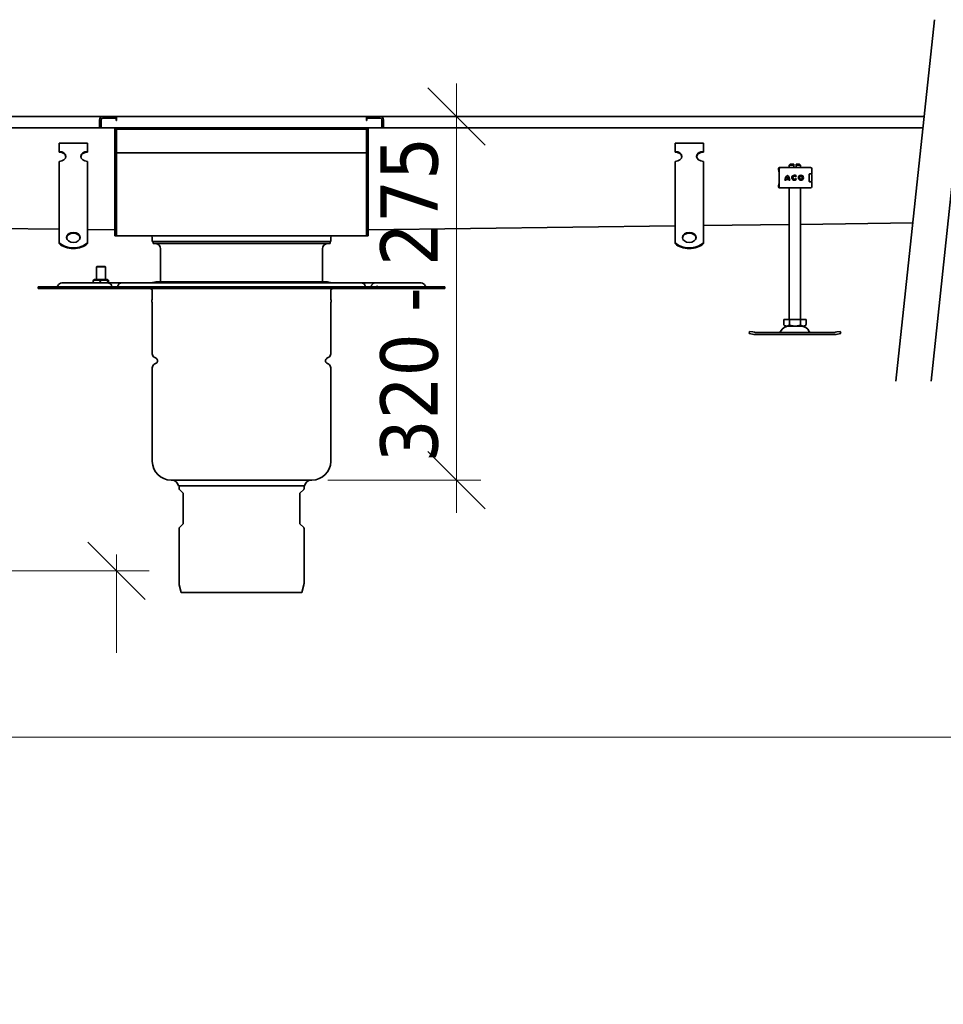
# Model space of a CAD drawing. Header units: millimetres. Extents: x -300186 to 535164, y -28581 to 763383.
# Tile 198 of 256: x 7030 to 7843, y 139014 to 139880. Entities that reach past the tile are written whole.
import ezdxf

# ---------------------------------------------------------------- set-up
doc = ezdxf.new("R2010")
doc.units = ezdxf.units.MM
doc.header["$LTSCALE"] = 10
doc.header["$PDSIZE"] = -4
doc.layers.add('Dimension (ISO)', color=5, linetype='Continuous', lineweight=9, true_color=0x0000ff)
doc.layers.add('Visible (ISO)', color=7, linetype='Continuous', lineweight=35)
doc.styles.add('Note Text (ISO)', font='tahoma.ttf')
doc.dimstyles.new('Default (ISO)', dxfattribs={"dimscale": 14.410965, "dimtxt": 3.5, "dimasz": 3.5, "dimexe": 1.5, "dimexo": 0, "dimgap": 1, "dimtad": 1, "dimrnd": 1e-08, "dimtxsty": 'Note Text (ISO)', "dimcen": 0.09, "dimdle": 10, "dimclrd": 256, "dimclre": 256, "dimclrt": 256, "dimazin": 2, "dimtfac": 1.001486, "dimtmove": 0, "dimatfit": 3, "dimfxl": 1, "dimtolj": 1, "dimlwd": -1, "dimlwe": -1, "dimarcsym": 0})

# ---------------------------------------------------------------- blocks, each defined once
blk = doc.blocks.new('_OBLIQUE')
at = {"color": 0, "linetype": 'ByBlock'}
blk.add_line((-0.5, -0.5), (0.5, 0.5), dxfattribs=at)
blk = doc.blocks.new('*D1146')
at = {"layer": 'Defpoints', "color": 0, "lineweight": -3, "transparency": 16777216}
for p in [(7301.57, 139794.78), (7301.57, 139474.78), (7414.62, 139474.78)]:
    blk.add_point(p, dxfattribs=at)
at = {"layer": 'Dimension (ISO)', "color": 0, "transparency": 16777216}
for p, q in [((7414.62, 139823.6), (7414.62, 139445.96)), ((7301.57, 139794.78), (7436.24, 139794.78)), ((7301.57, 139474.78), (7436.24, 139474.78))]:
    blk.add_line(p, q, dxfattribs=at)
at = {"layer": 'Dimension (ISO)', "color": 0, "transparency": 16777216, "xscale": 50.43837590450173, "yscale": 50.43837590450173, "zscale": 50.43837590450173}
for p, rotation in [((7414.62, 139794.78), 90), ((7414.62, 139474.78), 270)]:
    blk.add_blockref('_OBLIQUE', p, dxfattribs=dict(at, rotation=rotation))
at = {"layer": 'Dimension (ISO)', "color": 0, "transparency": 16777216, "insert": (7347.67, 139490.34), "char_height": 50.4384, "attachment_point": 1, "rotation": 90, "style": 'Note Text (ISO)'}
blk.add_mtext('\\A1;320 - 275', dxfattribs=at)
blk = doc.blocks.new('*D1147')
at = {"layer": 'Defpoints', "color": 0, "lineweight": -3, "transparency": 16777216}
for p in [(4739.07, 139724.78), (8459.13, 139248.71), (8459.13, 139247.6)]:
    blk.add_point(p, dxfattribs=at)
at = {"layer": 'Dimension (ISO)', "color": 0, "transparency": 16777216}
for p, q in [((8459.13, 139247.6), (8459.13, 139320.77)), ((4739.07, 139263.12), (4739.07, 139176.66)), ((4710.25, 139248.71), (8487.95, 139248.71)), ((4739.07, 139248.71), (4710.25, 139248.71)), ((4767.89, 139248.71), (4796.72, 139248.71)), ((8430.31, 139248.71), (8401.49, 139248.71)), ((8459.13, 139248.71), (8487.95, 139248.71))]:
    blk.add_line(p, q, dxfattribs=at)
at = {"layer": 'Dimension (ISO)', "color": 0, "transparency": 16777216, "xscale": 50.43837590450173, "yscale": 50.43837590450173, "zscale": 50.43837590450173}
for p, rotation in [((4739.07, 139248.71), 270), ((8459.13, 139248.71), 90)]:
    blk.add_blockref('_OBLIQUE', p, dxfattribs=dict(at, rotation=rotation))
at = {"layer": 'Dimension (ISO)', "color": 0, "transparency": 16777216, "insert": (6304.55, 139332.43), "char_height": 50.4384, "attachment_point": 1, "style": 'Note Text (ISO)'}
blk.add_mtext('\\A1;délka celkem 3,5 m', dxfattribs=at)
blk = doc.blocks.new('*D1148')
at = {"layer": 'Defpoints', "color": 0, "lineweight": -3, "transparency": 16777216}
for p in [(4740.57, 139871.02), (7115.57, 139727.03), (7115.57, 139394.95)]:
    blk.add_point(p, dxfattribs=at)
at = {"layer": 'Dimension (ISO)', "color": 0, "transparency": 16777216}
for p, q in [((4740.57, 139409.36), (4740.57, 139322.9)), ((7115.57, 139409.36), (7115.57, 139322.9)), ((4711.75, 139394.95), (7144.39, 139394.95)), ((4740.57, 139394.95), (4711.75, 139394.95)), ((4769.39, 139394.95), (4798.22, 139394.95)), ((7086.75, 139394.95), (7057.93, 139394.95)), ((7115.57, 139394.95), (7144.39, 139394.95))]:
    blk.add_line(p, q, dxfattribs=at)
at = {"layer": 'Dimension (ISO)', "color": 0, "transparency": 16777216, "xscale": 50.43837590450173, "yscale": 50.43837590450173, "zscale": 50.43837590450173}
for p, rotation in [((4740.57, 139394.95), 270), ((7115.57, 139394.95), 90)]:
    blk.add_blockref('_OBLIQUE', p, dxfattribs=dict(at, rotation=rotation))
at = {"layer": 'Dimension (ISO)', "color": 0, "transparency": 16777216, "insert": (5847.06, 139473.35), "char_height": 50.438, "attachment_point": 1, "style": 'Note Text (ISO)'}
blk.add_mtext('\\A1;1,650', dxfattribs=at)

msp = doc.modelspace()

# ---------------------------------------------------------------- linework, layer by layer
at = {"layer": 'Visible (ISO)'}
for p, q in [((4740.571, 139794.779), (7103.571, 139794.779)), ((7100.571, 139791.779), (7100.571, 139784.779)), ((7102.071, 139784.779), (7102.071, 139791.779)), ((7102.071, 139784.779), (7102.071, 139791.779)), ((7115.571, 139794.779), (7103.571, 139794.779)), ((7115.571, 139793.279), (7103.571, 139793.279)), ((7103.571, 139793.279), (7115.171, 139793.279)), ((7115.171, 139791.029), (7115.171, 139793.279)), ((7115.571, 139791.029), (7115.171, 139791.029)), ((7115.571, 139793.279), (7115.571, 139794.779)), ((7115.571, 139794.779), (7335.571, 139794.779)), ((7115.571, 139793.279), (7115.571, 139791.779)), ((7115.571, 139791.029), (7115.571, 139791.779)), ((7347.571, 139794.779), (7335.571, 139794.779)), ((7335.571, 139793.279), (7335.571, 139794.779)), ((7335.571, 139793.279), (7347.571, 139793.279)), ((7335.571, 139793.279), (7335.571, 139791.779)), ((7335.571, 139791.029), (7335.571, 139791.779)), ((7335.971, 139791.029), (7335.571, 139791.029)), ((7335.971, 139793.279), (7347.571, 139793.279)), ((7335.971, 139793.279), (7335.971, 139791.029)), ((7347.571, 139794.779), (7826.225, 139794.779)), ((7349.071, 139784.779), (7349.071, 139791.779)), ((7349.071, 139791.779), (7349.071, 139784.779)), ((7350.571, 139784.779), (7350.571, 139791.779)), ((7100.571, 139784.779), (4727.071, 139784.779)), ((7102.071, 139784.779), (7100.571, 139784.779)), ((7349.071, 139784.779), (7102.071, 139784.779)), ((7114.071, 139784.779), (7114.071, 139765.779)), ((7115.571, 139784.779), (7115.571, 139783.41)), ((7115.571, 139783.41), (7115.571, 139765.779)), ((7115.571, 139765.779), (7115.571, 139783.41)), ((7115.571, 139783.41), (7335.571, 139783.41)), ((7335.571, 139784.779), (7335.571, 139783.41)), ((7335.571, 139783.41), (7335.571, 139765.779)), ((7335.571, 139765.779), (7335.571, 139783.41)), ((7337.071, 139765.779), (7337.071, 139784.779)), ((7349.071, 139784.779), (7350.571, 139784.779)), ((7825.163, 139784.779), (7350.571, 139784.779)), ((7065.071, 139771.299), (7090.071, 139771.299)), ((7065.071, 139763.986), (7065.071, 139771.299)), ((7065.071, 139763.304), (7065.071, 139763.986)), ((7090.071, 139763.986), (7090.071, 139771.299)), ((7090.071, 139763.986), (7090.071, 139763.304)), ((7114.071, 139762.779), (7114.071, 139765.779)), ((7115.571, 139762.779), (7115.571, 139765.779)), ((7115.571, 139765.779), (7115.571, 139762.779)), ((7335.571, 139762.779), (7335.571, 139765.779)), ((7335.571, 139762.779), (7335.571, 139765.779)), ((7337.071, 139765.779), (7337.071, 139762.779)), ((7607.071, 139771.299), (7632.071, 139771.299)), ((7607.071, 139763.986), (7607.071, 139771.299)), ((7607.071, 139763.304), (7607.071, 139763.986)), ((7632.071, 139763.986), (7632.071, 139771.299)), ((7632.071, 139763.986), (7632.071, 139763.304)), ((7065.071, 139740.596), (7065.071, 139755.209)), ((7090.071, 139740.596), (7090.071, 139755.209)), ((7114.071, 139762.779), (7114.071, 139761.279)), ((7115.571, 139762.779), (7114.071, 139762.779)), ((7114.071, 139761.279), (7114.071, 139692.779)), ((7115.571, 139762.779), (7115.571, 139761.279)), ((7115.571, 139761.279), (7115.571, 139762.779)), ((7115.571, 139762.779), (7335.571, 139762.779)), ((7115.571, 139761.279), (7115.571, 139692.779)), ((7115.571, 139692.779), (7115.571, 139761.279)), ((7335.571, 139762.779), (7335.571, 139761.279)), ((7335.571, 139762.779), (7337.071, 139762.779)), ((7335.571, 139762.779), (7335.571, 139761.279)), ((7335.571, 139761.279), (7335.571, 139692.779)), ((7335.571, 139692.779), (7335.571, 139761.279)), ((7337.071, 139761.279), (7337.071, 139762.779)), ((7337.071, 139692.779), (7337.071, 139761.279)), ((7607.071, 139740.596), (7607.071, 139755.209)), ((7632.071, 139740.596), (7632.071, 139755.209)), ((7698.114, 139748.185), (7698.114, 139748.779)), ((7698.768, 139732.779), (7698.768, 139748.779)), ((7699.114, 139749.779), (7699.222, 139749.779)), ((7699.768, 139749.779), (7699.222, 139749.779)), ((7699.768, 139749.779), (7699.812, 139749.779)), ((7699.812, 139749.779), (7701.934, 139749.779)), ((7701.934, 139749.779), (7702.783, 139749.779)), ((7721.008, 139749.779), (7702.783, 139749.779)), ((7708.491, 139752.779), (7707.571, 139751.859)), ((7711.571, 139751.859), (7707.571, 139751.859)), ((7707.571, 139749.779), (7707.571, 139751.859)), ((7708.491, 139752.779), (7711.571, 139752.779)), ((7711.571, 139749.779), (7711.571, 139751.859)), ((7713.571, 139752.779), (7716.651, 139752.779)), ((7713.571, 139751.859), (7713.571, 139749.779)), ((7717.571, 139751.859), (7713.571, 139751.859)), ((7716.651, 139752.779), (7717.571, 139751.859)), ((7717.571, 139749.779), (7717.571, 139751.859)), ((7721.008, 139749.779), (7721.651, 139749.779)), ((7721.651, 139749.779), (7725.609, 139749.779)), ((7725.609, 139749.779), (7726.338, 139749.779)), ((7727.338, 139744.379), (7727.338, 139748.779)), ((7065.071, 139739.167), (7065.071, 139740.596)), ((7065.071, 139739.045), (7065.071, 139739.167)), ((7065.071, 139739.045), (7065.071, 139732.322)), ((7090.071, 139739.167), (7090.071, 139740.596)), ((7090.071, 139739.045), (7090.071, 139739.167)), ((7090.071, 139739.045), (7090.071, 139732.322)), ((7607.071, 139739.167), (7607.071, 139740.596)), ((7607.071, 139739.045), (7607.071, 139739.167)), ((7607.071, 139739.045), (7607.071, 139732.322)), ((7632.071, 139739.167), (7632.071, 139740.596)), ((7632.071, 139739.045), (7632.071, 139739.167)), ((7632.071, 139739.045), (7632.071, 139732.322)), ((7698.571, 139743.779), (7698.571, 139741.831)), ((7698.571, 139741.831), (7698.571, 139739.728)), ((7698.571, 139739.728), (7698.571, 139737.779)), ((7704.713, 139738.526), (7703.807, 139738.526)), ((7707.094, 139739.344), (7704.774, 139739.344)), ((7705.012, 139740.249), (7706.857, 139740.249)), ((7708.061, 139738.526), (7707.156, 139738.526)), ((7713.878, 139742.155), (7713.153, 139741.612)), ((7713.189, 139739.994), (7713.934, 139739.479)), ((7724.988, 139743.379), (7724.988, 139738.179)), ((7725.34, 139744.279), (7725.735, 139744.279)), ((7726.557, 139744.379), (7725.587, 139744.379)), ((7725.735, 139744.279), (7726.338, 139744.279)), ((7727.338, 139744.379), (7726.557, 139744.379)), ((7727.338, 139738.279), (7727.338, 139743.279)), ((7065.071, 139728.824), (7065.071, 139732.322)), ((7090.071, 139728.824), (7090.071, 139732.322)), ((7607.071, 139728.824), (7607.071, 139732.322)), ((7632.071, 139728.824), (7632.071, 139732.322)), ((7698.114, 139732.779), (7698.114, 139733.373)), ((7699.222, 139731.779), (7699.114, 139731.779)), ((7699.222, 139731.779), (7699.768, 139731.779)), ((7699.812, 139731.779), (7699.768, 139731.779)), ((7701.934, 139731.779), (7699.812, 139731.779)), ((7702.783, 139731.779), (7701.934, 139731.779)), ((7702.783, 139731.779), (7721.008, 139731.779)), ((7707.571, 139616.079), (7707.571, 139731.779)), ((7717.571, 139616.079), (7717.571, 139731.779)), ((7721.651, 139731.779), (7721.008, 139731.779)), ((7725.609, 139731.779), (7721.651, 139731.779)), ((7725.735, 139737.279), (7725.34, 139737.279)), ((7726.557, 139737.179), (7725.587, 139737.179)), ((7726.338, 139731.779), (7725.609, 139731.779)), ((7726.338, 139737.279), (7725.735, 139737.279)), ((7727.338, 139737.179), (7726.557, 139737.179)), ((7727.338, 139732.779), (7727.338, 139737.179)), ((7065.071, 139724.17), (7065.071, 139728.824)), ((7065.071, 139724.048), (7065.071, 139724.17)), ((7065.071, 139724.048), (7065.071, 139717.325)), ((7090.071, 139724.17), (7090.071, 139728.824)), ((7090.071, 139724.048), (7090.071, 139724.17)), ((7090.071, 139724.048), (7090.071, 139717.325)), ((7607.071, 139724.17), (7607.071, 139728.824)), ((7607.071, 139724.048), (7607.071, 139724.17)), ((7607.071, 139724.048), (7607.071, 139717.325)), ((7632.071, 139724.17), (7632.071, 139728.824)), ((7632.071, 139724.048), (7632.071, 139724.17)), ((7632.071, 139724.048), (7632.071, 139717.325)), ((7065.071, 139713.827), (7065.071, 139717.325)), ((7065.071, 139709.173), (7065.071, 139713.827)), ((7090.071, 139713.827), (7090.071, 139717.325)), ((7090.071, 139709.173), (7090.071, 139713.827)), ((7607.071, 139713.827), (7607.071, 139717.325)), ((7607.071, 139709.173), (7607.071, 139713.827)), ((7632.071, 139713.827), (7632.071, 139717.325)), ((7632.071, 139709.173), (7632.071, 139713.827)), ((7065.071, 139709.051), (7065.071, 139709.173)), ((7065.071, 139709.051), (7065.071, 139702.328)), ((7090.071, 139709.051), (7090.071, 139709.173)), ((7090.071, 139709.051), (7090.071, 139702.328)), ((7337.071, 139706.614), (7337.08, 139703.822)), ((7337.08, 139695.156), (7337.08, 139703.822)), ((7607.071, 139709.051), (7607.071, 139709.173)), ((7607.071, 139709.051), (7607.071, 139702.328)), ((7632.071, 139709.051), (7632.071, 139709.173)), ((7632.071, 139709.051), (7632.071, 139702.328)), ((7065.071, 139695.573), (6838.071, 139698.441)), ((7065.071, 139698.83), (7065.071, 139702.328)), ((7065.071, 139695.604), (7065.071, 139698.83)), ((7065.071, 139683.546), (7065.071, 139695.604)), ((7090.071, 139698.83), (7090.071, 139702.328)), ((7090.071, 139695.604), (7090.071, 139698.83)), ((7090.071, 139683.546), (7090.071, 139695.604)), ((7114.071, 139694.954), (7090.071, 139695.257)), ((7337.081, 139694.947), (7337.071, 139695.697)), ((7337.08, 139695.156), (7337.081, 139694.947)), ((7607.071, 139698.359), (7337.081, 139694.947)), ((7607.071, 139698.83), (7607.071, 139702.328)), ((7607.071, 139695.604), (7607.071, 139698.83)), ((7607.071, 139683.546), (7607.071, 139695.604)), ((7632.071, 139698.83), (7632.071, 139702.328)), ((7707.571, 139699.629), (7632.071, 139698.675)), ((7632.071, 139695.604), (7632.071, 139698.83)), ((7632.071, 139683.546), (7632.071, 139695.604)), ((7816.264, 139701.003), (7717.571, 139699.756)), ((7114.071, 139689.779), (7114.071, 139692.779)), ((7114.071, 139689.779), (7115.571, 139689.779)), ((7115.571, 139692.779), (7115.571, 139689.779)), ((7115.571, 139692.779), (7115.571, 139689.779)), ((7115.571, 139689.779), (7335.571, 139689.779)), ((7147.071, 139684.779), (7147.071, 139688.279)), ((7304.071, 139684.779), (7304.071, 139688.279)), ((7335.571, 139689.779), (7335.571, 139692.779)), ((7335.571, 139689.779), (7335.571, 139692.779)), ((7335.571, 139689.779), (7337.071, 139689.779)), ((7337.071, 139692.779), (7337.071, 139689.779)), ((7065.071, 139682.864), (7065.071, 139683.546)), ((7090.071, 139683.546), (7090.071, 139682.864)), ((7147.071, 139684.779), (7304.071, 139684.779)), ((7303.421, 139684.557), (7147.721, 139684.557)), ((7147.721, 139683.057), (7147.721, 139684.557)), ((7303.421, 139683.057), (7147.721, 139683.057)), ((7150.164, 139682.857), (7147.878, 139683.057)), ((7154.271, 139649.079), (7154.271, 139678.374)), ((7296.871, 139649.079), (7296.871, 139678.374)), ((7300.979, 139682.857), (7303.265, 139683.057)), ((7303.421, 139683.057), (7303.421, 139684.557)), ((7607.071, 139682.864), (7607.071, 139683.546)), ((7632.071, 139683.546), (7632.071, 139682.864)), ((7098.321, 139662.779), (7097.821, 139662.279)), ((7097.821, 139662.279), (7105.821, 139662.279)), ((7097.821, 139662.279), (7097.821, 139651.279)), ((7105.321, 139662.779), (7098.321, 139662.779)), ((7105.321, 139662.779), (7105.821, 139662.279)), ((7105.821, 139662.279), (7105.821, 139651.279)), ((7096.171, 139651.279), (7095.301, 139650.777)), ((7107.471, 139651.279), (7096.171, 139651.279)), ((7107.471, 139651.279), (7108.342, 139650.777)), ((7057.301, 139644.779), (7046.571, 139644.779)), ((7046.571, 139643.279), (7046.571, 139644.779)), ((7046.571, 139643.279), (7057.301, 139643.279)), ((7059.842, 139644.779), (7057.301, 139644.779)), ((7057.301, 139644.779), (7057.301, 139643.279)), ((7057.301, 139643.279), (7059.842, 139643.279)), ((7059.842, 139643.279), (7059.842, 139644.779)), ((7063.423, 139644.779), (7059.842, 139644.779)), ((7059.842, 139643.279), (7063.423, 139643.279)), ((7063.423, 139644.779), (7149.75, 139644.779)), ((7063.423, 139644.779), (7063.423, 139643.279)), ((7063.423, 139643.279), (7149.75, 139643.279)), ((7108.334, 139648.217), (7067.571, 139648.217)), ((7095.047, 139650.208), (7095.047, 139648.217)), ((7101.233, 139650.208), (7101.233, 139648.217)), ((7108.007, 139648.217), (7108.007, 139650.208)), ((7119.65, 139648.217), (7108.334, 139648.217)), ((7108.596, 139650.208), (7108.596, 139648.217)), ((7331.493, 139648.217), (7119.65, 139648.217)), ((7152.332, 139644.779), (7149.75, 139644.779)), ((7149.75, 139644.779), (7149.75, 139643.279)), ((7152.332, 139643.279), (7149.75, 139643.279)), ((7300.911, 139649.079), (7150.232, 139649.079)), ((7152.332, 139643.279), (7152.332, 139644.779)), ((7155.546, 139644.779), (7152.332, 139644.779)), ((7155.546, 139643.279), (7152.332, 139643.279)), ((7155.546, 139644.779), (7160.789, 139644.779)), ((7160.789, 139643.279), (7155.546, 139643.279)), ((7160.789, 139644.779), (7163.418, 139644.779)), ((7160.789, 139643.279), (7163.418, 139643.279)), ((7164.529, 139644.779), (7163.418, 139644.779)), ((7163.418, 139644.779), (7163.418, 139643.279)), ((7164.529, 139643.279), (7163.418, 139643.279)), ((7164.529, 139643.279), (7164.529, 139644.779)), ((7286.614, 139644.779), (7164.529, 139644.779)), ((7164.529, 139643.279), (7286.614, 139643.279)), ((7287.725, 139644.779), (7286.614, 139644.779)), ((7286.614, 139644.779), (7286.614, 139643.279)), ((7286.614, 139643.279), (7287.725, 139643.279)), ((7287.725, 139643.279), (7287.725, 139644.779)), ((7287.725, 139644.779), (7290.353, 139644.779)), ((7287.725, 139643.279), (7290.353, 139643.279)), ((7290.353, 139644.779), (7295.597, 139644.779)), ((7295.597, 139643.279), (7290.353, 139643.279)), ((7298.811, 139644.779), (7295.597, 139644.779)), ((7298.811, 139643.279), (7295.597, 139643.279)), ((7301.393, 139644.779), (7298.811, 139644.779)), ((7298.811, 139644.779), (7298.811, 139643.279)), ((7301.393, 139643.279), (7298.811, 139643.279)), ((7301.393, 139644.779), (7387.72, 139644.779)), ((7301.393, 139644.779), (7301.393, 139643.279)), ((7301.393, 139643.279), (7387.72, 139643.279)), ((7342.809, 139648.217), (7331.493, 139648.217)), ((7335.104, 139644.779), (7335.098, 139644.779)), ((7383.571, 139648.217), (7342.809, 139648.217)), ((7387.72, 139644.779), (7387.72, 139643.279)), ((7391.301, 139644.779), (7387.72, 139644.779)), ((7391.301, 139643.279), (7387.72, 139643.279)), ((7393.842, 139644.779), (7391.301, 139644.779)), ((7391.301, 139644.779), (7391.301, 139643.279)), ((7393.842, 139643.279), (7391.301, 139643.279)), ((7393.842, 139643.279), (7393.842, 139644.779)), ((7404.571, 139644.779), (7393.842, 139644.779)), ((7393.842, 139643.279), (7404.571, 139643.279)), ((7404.571, 139643.279), (7404.571, 139644.779)), ((7147.071, 139633.616), (7147.071, 139641.279)), ((7304.071, 139633.616), (7304.071, 139641.279)), ((7147.071, 139585.837), (7147.071, 139630.903)), ((7304.071, 139585.837), (7304.071, 139630.903)), ((7702.756, 139611.979), (7702.756, 139616.079)), ((7702.756, 139616.079), (7707.664, 139616.079)), ((7704.456, 139610.279), (7720.686, 139610.279)), ((7707.664, 139611.979), (7707.664, 139616.079)), ((7707.664, 139616.079), (7717.479, 139616.079)), ((7717.479, 139611.979), (7717.479, 139616.079)), ((7717.479, 139616.079), (7722.386, 139616.079)), ((7722.386, 139611.979), (7722.386, 139616.079)), ((7672.271, 139603.69), (7672.653, 139605.653)), ((7672.271, 139603.69), (7675.216, 139603.118)), ((7675.598, 139605.081), (7672.653, 139605.653)), ((7676.356, 139602.896), (7675.216, 139603.118)), ((7675.598, 139605.081), (7676.738, 139604.859)), ((7677.571, 139604.779), (7747.571, 139604.779)), ((7747.571, 139602.779), (7677.571, 139602.779)), ((7748.405, 139604.859), (7749.545, 139605.081)), ((7749.926, 139603.118), (7748.787, 139602.896)), ((7752.49, 139605.653), (7749.545, 139605.081)), ((7749.926, 139603.118), (7752.871, 139603.69)), ((7752.871, 139603.69), (7752.49, 139605.653)), ((7150.381, 139581.905), (7148.821, 139582.806)), ((7300.761, 139581.905), (7302.321, 139582.806)), ((7147.071, 139491.24), (7147.071, 139573.643)), ((7150.381, 139577.575), (7148.821, 139576.674)), ((7300.761, 139577.575), (7302.321, 139576.674)), ((7304.071, 139491.24), (7304.071, 139573.643)), ((7287.571, 139474.74), (7163.571, 139474.74)), ((7170.071, 139469.74), (7281.071, 139469.74)), ((7170.571, 139467.14), (7170.571, 139469.74)), ((7280.571, 139467.14), (7280.571, 139469.74)), ((7174.173, 139463.154), (7170.868, 139466.43)), ((7174.321, 139436.665), (7174.321, 139462.799)), ((7276.821, 139436.665), (7276.821, 139462.799)), ((7276.969, 139463.154), (7280.275, 139466.43)), ((7174.173, 139436.309), (7170.868, 139433.033)), ((7276.969, 139436.309), (7280.275, 139433.033)), ((7170.571, 139383.731), (7170.571, 139432.323)), ((7280.571, 139383.731), (7280.571, 139432.323)), ((7172.571, 139375.74), (7170.708, 139382.695)), ((7278.571, 139375.74), (7280.435, 139382.695)), ((7278.571, 139375.74), (7172.571, 139375.74))]:
    msp.add_line(p, q, dxfattribs=at)
for points in [[(7801.486, 139561.874), (7835.262, 139879.859)], [(7832.523, 139561.874), (7866.298, 139879.859)]]:
    msp.add_lwpolyline(points, dxfattribs=at)
for radius in [2.253, 1.348]:
    msp.add_circle((7717.823, 139740.779), radius, dxfattribs=at)
for centre, radius, start, end in [((7103.571, 139791.779), 3, 90, 180), ((7103.571, 139791.779), 1.5, 90, 180), ((7103.571, 139791.779), 1.5, 90, 180), ((7112.571, 139791.779), 3, 0, 29.926435), ((7338.571, 139791.779), 3, 150.073565, 180), ((7347.571, 139791.779), 3, 0, 90), ((7347.571, 139791.779), 1.5, 0, 90), ((7347.571, 139791.779), 1.5, 0, 90), ((7699.114, 139748.779), 1, 90, 180), ((7699.768, 139748.779), 1, 90, 180), ((7726.338, 139748.779), 1, 0, 90), ((7701.571, 139743.779), 3, 159.137485, 180), ((7701.571, 139737.779), 3, 180, 200.862515), ((7709.58, 139738.569), 5.773, 129.166063, 180.429957), ((7709.58, 139738.569), 4.868, 170.836607, 180.509909), ((7709.58, 139738.569), 4.868, 138.504693, 159.806036), ((7702.288, 139738.569), 5.773, 359.570042, 50.833935), ((7702.288, 139738.569), 4.868, 20.193964, 41.495307), ((7702.288, 139738.569), 4.868, 359.490086, 9.163389), ((7712.093, 139740.779), 2.253, 37.619364, 324.766933), ((7712.093, 139740.779), 1.348, 38.142288, 324.411935), ((7726.338, 139743.279), 1, 0, 90), ((7726.338, 139738.279), 1, 270, 0), ((7723.571, 139743.779), 3, 9.225411, 11.536959), ((7699.114, 139732.779), 1, 180, 270), ((7699.768, 139732.779), 1, 180, 270), ((7726.338, 139732.779), 1, 270, 0), ((7723.571, 139737.779), 3, 348.463041, 350.774589), ((7145.571, 139688.279), 1.5, 0, 90), ((7305.571, 139688.279), 1.5, 90, 180), ((7149.771, 139678.374), 4.5, 0, 85), ((7301.371, 139678.374), 4.5, 95, 180), ((7062.473, 139646.279), 1.5, 270, 337.975687), ((7067.571, 139644.217), 4, 90, 157.975687), ((7145.071, 139641.279), 2, 0, 90), ((7150.232, 139647.079), 2, 90, 94.595443), ((7300.911, 139647.079), 2, 85.404557, 90), ((7306.071, 139641.279), 2, 90, 180), ((7383.571, 139644.217), 4, 22.024313, 90), ((7388.67, 139646.279), 1.5, 202.024313, 270), ((7149.171, 139632.259), 2.5, 147.14012, 212.85988), ((7301.971, 139632.259), 2.5, 327.14012, 32.85988), ((7707.571, 139601.665), 8.614, 90, 152.859131), ((7704.456, 139611.979), 1.7, 180, 270), ((7717.571, 139601.665), 8.614, 27.140869, 90), ((7720.686, 139611.979), 1.7, 270, 0), ((7677.571, 139609.149), 6.37, 259, 270), ((7677.571, 139609.149), 4.37, 259, 270), ((7698.571, 139606.279), 1.5, 270, 332.859131), ((7726.571, 139606.279), 1.5, 207.140869, 270), ((7747.571, 139609.149), 4.37, 270, 281), ((7747.571, 139609.149), 6.37, 270, 281), ((7150.571, 139585.837), 3.5, 180, 240), ((7149.131, 139579.74), 2.5, 300, 60), ((7302.011, 139579.74), 2.5, 120, 240), ((7300.571, 139585.837), 3.5, 300, 0), ((7150.571, 139573.643), 3.5, 120, 180), ((7300.571, 139573.643), 3.5, 0, 60), ((7163.571, 139491.24), 16.5, 180, 270), ((7287.571, 139491.24), 16.5, 270, 0), ((7164.155, 139468.74), 6, 9.594068, 90), ((7286.987, 139468.74), 6, 90, 170.405932), ((7171.571, 139467.14), 1, 180, 225.259949), ((7173.821, 139462.799), 0.5, 0, 45.259949), ((7277.321, 139462.799), 0.5, 134.740051, 180), ((7279.571, 139467.14), 1, 314.740051, 0), ((7173.821, 139436.665), 0.5, 314.740051, 0), ((7277.321, 139436.665), 0.5, 180, 225.259949), ((7171.571, 139432.323), 1, 134.740051, 180), ((7279.571, 139432.323), 1, 0, 45.259949), ((7174.571, 139383.731), 4, 180, 195), ((7276.571, 139383.731), 4, 345, 0)]:
    msp.add_arc(centre, radius, start, end, dxfattribs=at)
for centre, major_axis, ratio, start_param, end_param in [((7065.071, 139759.597), (6, 0), 0.7313537, 4.712389, 7.8539816), ((7090.071, 139759.597), (-6, 0), 0.7313537, 4.712389, 7.8539816), ((7607.071, 139759.597), (6, 0), 0.7313537, 4.712389, 7.8539816), ((7632.071, 139759.597), (-6, 0), 0.7313537, 4.712389, 7.8539816), ((7065.071, 139758.915), (6, 0), 0.7313537, 0.077788, 1.5707963), ((7090.071, 139758.915), (-6, 0), 0.7313537, 4.712389, 6.2053973), ((7607.071, 139758.915), (6, 0), 0.7313537, 0.077788, 1.5707963), ((7632.071, 139758.915), (-6, 0), 0.7313537, 4.712389, 6.2053973), ((7077.571, 139687.608), (6, 0), 0.7313537, 0.077788, 3.0638046), ((7619.571, 139687.608), (6, 0), 0.7313537, 0.077788, 3.0638046), ((7077.571, 139690.85), (16, 0), 0.7313537, 3.8157232, 5.6090548), ((7077.571, 139690.168), (-16, 0), 0.7313537, 0.6741305, 2.4674621), ((7619.571, 139690.85), (16, 0), 0.7313537, 3.8157232, 5.6090548), ((7619.571, 139690.168), (-16, 0), 0.7313537, 0.6741305, 2.4674621), ((7110.526, 139645.422), (0.739, 0.192), 0.3036242, 0.0077186, 0.0189448)]:
    msp.add_ellipse(centre, major_axis=major_axis, ratio=ratio, start_param=start_param, end_param=end_param, dxfattribs=at)
for centre in [(7077.571, 139688.29), (7619.571, 139688.29)]:
    msp.add_ellipse(centre, major_axis=(6, 0), ratio=0.7313537, dxfattribs=at)
for points in [[(7698.115, 139748.185), (7698.115, 139748.185), (7698.115, 139748.184), (7698.115, 139748.183)], [(7698.768, 139739.305), (7698.747, 139739.326), (7698.724, 139739.35), (7698.696, 139739.385)], [(7698.115, 139733.375), (7698.115, 139733.374), (7698.115, 139733.374), (7698.115, 139733.373)], [(7111.267, 139645.609), (7111.284, 139645.55), (7111.303, 139645.493), (7111.324, 139645.439)], [(7116.045, 139644.779), (7116.043, 139644.779), (7116.041, 139644.779), (7116.039, 139644.779)], [(7116.644, 139645.399), (7116.641, 139645.394), (7116.639, 139645.388), (7116.636, 139645.382)], [(7116.644, 139645.399), (7116.672, 139645.467), (7116.697, 139645.539), (7116.719, 139645.615)], [(7116.72, 139645.618), (7116.72, 139645.617), (7116.719, 139645.616), (7116.719, 139645.615)], [(7331.496, 139648.217), (7331.495, 139648.217), (7331.494, 139648.217), (7331.493, 139648.217)], [(7334.424, 139645.615), (7334.424, 139645.616), (7334.423, 139645.617), (7334.423, 139645.618)], [(7334.424, 139645.615), (7334.446, 139645.54), (7334.471, 139645.468), (7334.498, 139645.4)], [(7334.508, 139645.383), (7334.505, 139645.389), (7334.503, 139645.395), (7334.5, 139645.401)], [(7339.819, 139645.439), (7339.84, 139645.493), (7339.859, 139645.55), (7339.876, 139645.609)], [(7339.878, 139645.615), (7339.878, 139645.616), (7339.878, 139645.617), (7339.879, 139645.618)], [(7344.584, 139645.56), (7344.565, 139645.121), (7344.48, 139644.779), (7344.391, 139644.779)], [(7345.905, 139644.859), (7346.066, 139644.809), (7346.235, 139644.781), (7346.403, 139644.779)]]:
    msp.add_open_spline(points, degree=3, dxfattribs=at)
for points, knots in [([(7698.768, 139745.001), (7698.716, 139745.235), (7698.665, 139745.455), (7698.485, 139746.196), (7698.367, 139746.643), (7698.181, 139747.459), (7698.115, 139747.825), (7698.115, 139748.183)], [0.12227913, 0.12227913, 0.12227913, 0.12227913, 0.21796147, 0.21796147, 0.46459266, 0.46459266, 0.73120499, 0.73120499, 0.73120499, 0.73120499]), ([(7698.228, 139748.647), (7698.228, 139748.646), (7698.228, 139748.645), (7698.244, 139748.406), (7698.361, 139748.161), (7698.584, 139747.974)], [-0.051511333, -0.051511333, -0.051511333, -0.051511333, -0.051262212, -0.051262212, -0.000054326, -0.000054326, -0.000054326, -0.000054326]), ([(7698.619, 139748.333), (7698.385, 139748.42), (7698.255, 139748.535), (7698.228, 139748.646), (7698.228, 139748.646), (7698.228, 139748.647)], [0, 0, 0, 0, 0.051262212, 0.051262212, 0.051511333, 0.051511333, 0.051511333, 0.051511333]), ([(7698.571, 139741.831), (7698.571, 139741.886), (7698.581, 139741.942), (7698.613, 139742.04), (7698.635, 139742.084), (7698.67, 139742.14), (7698.683, 139742.158), (7698.696, 139742.173)], [0, 0, 0, 0, 0.017726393, 0.017726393, 0.034885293, 0.034885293, 0.045021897, 0.045021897, 0.045021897, 0.045021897]), ([(7698.696, 139739.385), (7698.684, 139739.399), (7698.672, 139739.416), (7698.638, 139739.468), (7698.617, 139739.509), (7698.587, 139739.596), (7698.576, 139739.642), (7698.572, 139739.702), (7698.571, 139739.715), (7698.571, 139739.728)], [0, 0, 0, 0, 0.009565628, 0.009565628, 0.025945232, 0.025945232, 0.040932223, 0.040932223, 0.045063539, 0.045063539, 0.045063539, 0.045063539]), ([(7698.696, 139742.173), (7698.719, 139742.202), (7698.739, 139742.224), (7698.761, 139742.246), (7698.764, 139742.249), (7698.768, 139742.253)], [0, 0, 0, 0, 0.019146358, 0.019146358, 0.023107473, 0.023107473, 0.023107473, 0.023107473]), ([(7725.587, 139744.379), (7725.517, 139744.379), (7725.439, 139744.353), (7725.291, 139744.245), (7725.22, 139744.163), (7725.113, 139743.981), (7725.067, 139743.874), (7725.004, 139743.636), (7724.988, 139743.504), (7724.988, 139743.379)], [-0.16314419, -0.16314419, -0.16314419, -0.16314419, -0.11914762, -0.11914762, -0.07515106, -0.07515106, -0.03757553, -0.03757553, 0, 0, 0, 0]), ([(7724.988, 139738.179), (7724.988, 139738.054), (7725.004, 139737.922), (7725.067, 139737.684), (7725.113, 139737.577), (7725.22, 139737.395), (7725.291, 139737.313), (7725.439, 139737.205), (7725.517, 139737.179), (7725.587, 139737.179)], [-0.64572889, -0.64572889, -0.64572889, -0.64572889, -0.60815336, -0.60815336, -0.57057783, -0.57057783, -0.52658126, -0.52658126, -0.4825847, -0.4825847, -0.4825847, -0.4825847]), ([(7698.115, 139733.375), (7698.115, 139733.732), (7698.18, 139734.096), (7698.358, 139734.876), (7698.464, 139735.281), (7698.641, 139736.004), (7698.705, 139736.271), (7698.768, 139736.557)], [0, 0, 0, 0, 0.26537215, 0.26537215, 0.49185288, 0.49185288, 0.60888114, 0.60888114, 0.60888114, 0.60888114]), ([(7698.585, 139733.585), (7698.361, 139733.398), (7698.244, 139733.152), (7698.228, 139732.913), (7698.228, 139732.912), (7698.228, 139732.911)], [-0.051262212, -0.051262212, -0.051262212, -0.051262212, 0, 0, 0.000249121, 0.000249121, 0.000249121, 0.000249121]), ([(7698.228, 139732.911), (7698.228, 139732.912), (7698.228, 139732.912), (7698.255, 139733.023), (7698.385, 139733.138), (7698.619, 139733.225)], [-0.000249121, -0.000249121, -0.000249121, -0.000249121, 0, 0, 0.051262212, 0.051262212, 0.051262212, 0.051262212]), ([(7108.317, 139648.216), (7108.633, 139648.218), (7108.953, 139648.157), (7109.553, 139647.927), (7109.839, 139647.754), (7110.352, 139647.312), (7110.581, 139647.038), (7110.982, 139646.399), (7111.15, 139646.019), (7111.265, 139645.618)], [0, 0, 0, 0, 0.11125935, 0.11125935, 0.22309728, 0.22309728, 0.33913715, 0.33913715, 0.46708997, 0.46708997, 0.46708997, 0.46708997]), ([(7111.342, 139645.399), (7111.344, 139645.394), (7111.346, 139645.389), (7111.348, 139645.384), (7111.349, 139645.384), (7111.349, 139645.383), (7111.349, 139645.383)], [-0.1586547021, -0.1586547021, -0.1586547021, -0.1586547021, -0.1551103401, -0.1551103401, -0.1551103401, -0.1547577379, -0.1547577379, -0.1547577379, -0.1547577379]), ([(7111.349, 139645.383), (7111.388, 139645.293), (7111.442, 139645.208), (7111.573, 139645.057), (7111.653, 139644.989), (7111.833, 139644.876), (7111.937, 139644.832), (7112.08, 139644.797), (7112.117, 139644.79), (7112.191, 139644.781), (7112.228, 139644.779), (7112.266, 139644.779)], [0, 0, 0, 0, 0.02960649, 0.02960649, 0.06031949, 0.06031949, 0.09336702, 0.09336702, 0.1044936, 0.1044936, 0.1157772, 0.1157772, 0.1157772, 0.1157772]), ([(7115.718, 139644.779), (7115.718, 139644.779), (7115.718, 139644.779), (7115.718, 139644.779), (7115.718, 139644.779), (7115.719, 139644.779), (7115.719, 139644.779), (7115.719, 139644.779), (7115.719, 139644.779), (7115.72, 139644.779), (7115.721, 139644.779), (7115.723, 139644.779), (7115.724, 139644.779), (7115.727, 139644.779), (7115.729, 139644.779), (7115.736, 139644.779), (7115.74, 139644.779), (7115.753, 139644.78), (7115.762, 139644.78), (7115.788, 139644.782), (7115.806, 139644.783), (7115.955, 139644.8), (7116.087, 139644.845), (7116.32, 139644.976), (7116.426, 139645.067), (7116.559, 139645.236), (7116.602, 139645.308), (7116.635, 139645.383)], [0, 0, 0, 0, 0.00001921, 0.00001921, 0.00003981, 0.00003981, 0.000081, 0.000081, 0.00016337, 0.00016337, 0.00032813, 0.00032813, 0.00065764, 0.00065764, 0.00131663, 0.00131663, 0.00263435, 0.00263435, 0.00526784, 0.00526784, 0.0105195, 0.0105195, 0.05063152, 0.05063152, 0.0907589, 0.0907589, 0.11556332, 0.11556332, 0.11556332, 0.11556332]), ([(7116.719, 139645.619), (7116.831, 139646.01), (7116.995, 139646.382), (7117.407, 139647.049), (7117.663, 139647.351), (7118.254, 139647.832), (7118.598, 139648.014), (7119.124, 139648.165), (7119.301, 139648.196), (7119.477, 139648.209)], [0, 0, 0, 0, 0.12495799, 0.12495799, 0.25332522, 0.25332522, 0.38255288, 0.38255288, 0.44469015, 0.44469015, 0.44469015, 0.44469015]), ([(7149.794, 139649.026), (7149.753, 139649.015), (7149.708, 139649.004), (7149.383, 139648.921), (7148.967, 139648.816), (7147.997, 139648.575), (7147.371, 139648.42), (7146.631, 139648.24), (7146.583, 139648.228), (7146.535, 139648.217)], [-2.61823395, -2.61823395, -2.61823395, -2.61823395, -2.58017014, -2.58017014, -2.36557655, -2.36557655, -2.14421444, -2.14421444, -2.12900675, -2.12900675, -2.12900675, -2.12900675]), ([(7150.071, 139649.073), (7150.071, 139649.073), (7150.071, 139649.073), (7150.071, 139649.073), (7150.071, 139649.073), (7150.071, 139649.073), (7150.07, 139649.073), (7150.067, 139649.072), (7150.064, 139649.072), (7150.041, 139649.07), (7150.002, 139649.066), (7149.902, 139649.05), (7149.851, 139649.04), (7149.794, 139649.026)], [0.4404105, 0.4404105, 0.4404105, 0.4404105, 0.4404799, 0.4404799, 0.44404852, 0.44404852, 0.44920303, 0.44920303, 0.46247989, 0.46247989, 0.51113516, 0.51113516, 0.54611061, 0.54611061, 0.54611061, 0.54611061]), ([(7163.418, 139643.339), (7163.41, 139643.339), (7163.401, 139643.339), (7163.379, 139643.339), (7163.365, 139643.339), (7163.334, 139643.339), (7163.316, 139643.339), (7163.259, 139643.339), (7163.219, 139643.339), (7162.81, 139643.335), (7162.43, 139643.324), (7161.628, 139643.295), (7161.207, 139643.279), (7160.789, 139643.279)], [0.7858177, 0.7858177, 0.7858177, 0.7858177, 0.7881774, 0.7881774, 0.7917911, 0.7917911, 0.79665106, 0.79665106, 0.80747803, 0.80747803, 0.90725341, 0.90725341, 1.01529406, 1.01529406, 1.01529406, 1.01529406]), ([(7165.816, 139648.217), (7165.865, 139648.228), (7165.915, 139648.24), (7166.69, 139648.42), (7167.469, 139648.575), (7168.901, 139648.816), (7169.654, 139648.921), (7170.471, 139649.004), (7170.593, 139649.015), (7170.712, 139649.026)], [0.20615442, 0.20615442, 0.20615442, 0.20615442, 0.22136211, 0.22136211, 0.44272423, 0.44272423, 0.65731781, 0.65731781, 0.69538162, 0.69538162, 0.69538162, 0.69538162]), ([(7170.712, 139649.026), (7171.12, 139649.061), (7171.535, 139649.069), (7171.981, 139649.072), (7172.031, 139649.072), (7172.1, 139649.073), (7172.121, 139649.073), (7172.157, 139649.073), (7172.171, 139649.073), (7172.2, 139649.073), (7172.215, 139649.073), (7172.25, 139649.073), (7172.271, 139649.073), (7172.345, 139649.072), (7172.398, 139649.072), (7172.636, 139649.07), (7172.809, 139649.066), (7173.076, 139649.05), (7173.176, 139649.04), (7173.265, 139649.026)], [0.32872437, 0.32872437, 0.32872437, 0.32872437, 0.42032099, 0.42032099, 0.43194257, 0.43194257, 0.43697129, 0.43697129, 0.4404799, 0.4404799, 0.44404852, 0.44404852, 0.44920303, 0.44920303, 0.46247989, 0.46247989, 0.51113516, 0.51113516, 0.54611061, 0.54611061, 0.54611061, 0.54611061]), ([(7173.265, 139649.026), (7173.326, 139649.015), (7173.385, 139649.004), (7173.743, 139648.921), (7173.907, 139648.816), (7173.968, 139648.575), (7173.86, 139648.42), (7173.59, 139648.24), (7173.571, 139648.228), (7173.553, 139648.217)], [1.04844117, 1.04844117, 1.04844117, 1.04844117, 1.08650498, 1.08650498, 1.30109857, 1.30109857, 1.52246068, 1.52246068, 1.53766837, 1.53766837, 1.53766837, 1.53766837]), ([(7220.101, 139648.217), (7220.122, 139648.228), (7220.145, 139648.24), (7220.501, 139648.42), (7220.976, 139648.575), (7222.031, 139648.816), (7222.68, 139648.921), (7223.511, 139649.004), (7223.638, 139649.015), (7223.767, 139649.026)], [0.20615442, 0.20615442, 0.20615442, 0.20615442, 0.22136211, 0.22136211, 0.44272423, 0.44272423, 0.65731781, 0.65731781, 0.69538162, 0.69538162, 0.69538162, 0.69538162]), ([(7223.767, 139649.026), (7224.205, 139649.061), (7224.694, 139649.069), (7225.29, 139649.072), (7225.357, 139649.072), (7225.453, 139649.073), (7225.482, 139649.073), (7225.531, 139649.073), (7225.551, 139649.073), (7225.571, 139649.073)], [0.32872437, 0.32872437, 0.32872437, 0.32872437, 0.42032099, 0.42032099, 0.43194257, 0.43194257, 0.43697129, 0.43697129, 0.4404105, 0.4404105, 0.4404105, 0.4404105]), ([(7225.571, 139649.073), (7225.572, 139649.073), (7225.572, 139649.073), (7225.593, 139649.073), (7225.614, 139649.073), (7225.665, 139649.073), (7225.695, 139649.073), (7225.802, 139649.072), (7225.88, 139649.072), (7226.241, 139649.07), (7226.523, 139649.066), (7227.001, 139649.05), (7227.192, 139649.04), (7227.376, 139649.026)], [0.4404105, 0.4404105, 0.4404105, 0.4404105, 0.4404799, 0.4404799, 0.44404852, 0.44404852, 0.44920303, 0.44920303, 0.46247989, 0.46247989, 0.51113516, 0.51113516, 0.54611061, 0.54611061, 0.54611061, 0.54611061]), ([(7227.376, 139649.026), (7227.504, 139649.015), (7227.631, 139649.004), (7228.463, 139648.921), (7229.111, 139648.816), (7230.167, 139648.575), (7230.641, 139648.42), (7230.998, 139648.24), (7231.021, 139648.228), (7231.042, 139648.217)], [-2.61823395, -2.61823395, -2.61823395, -2.61823395, -2.58017014, -2.58017014, -2.36557655, -2.36557655, -2.14421444, -2.14421444, -2.12900675, -2.12900675, -2.12900675, -2.12900675]), ([(7277.59, 139648.217), (7277.571, 139648.228), (7277.553, 139648.24), (7277.283, 139648.42), (7277.175, 139648.575), (7277.236, 139648.816), (7277.4, 139648.921), (7277.758, 139649.004), (7277.816, 139649.015), (7277.878, 139649.026)], [0.20615442, 0.20615442, 0.20615442, 0.20615442, 0.22136211, 0.22136211, 0.44272423, 0.44272423, 0.65731781, 0.65731781, 0.69538162, 0.69538162, 0.69538162, 0.69538162]), ([(7277.878, 139649.026), (7278.091, 139649.061), (7278.366, 139649.069), (7278.763, 139649.072), (7278.809, 139649.072), (7278.875, 139649.073), (7278.895, 139649.073), (7278.93, 139649.073), (7278.944, 139649.073), (7278.974, 139649.073), (7278.988, 139649.073), (7279.025, 139649.073), (7279.046, 139649.073), (7279.124, 139649.072), (7279.181, 139649.072), (7279.453, 139649.07), (7279.68, 139649.066), (7280.088, 139649.05), (7280.26, 139649.04), (7280.431, 139649.026)], [0.32872437, 0.32872437, 0.32872437, 0.32872437, 0.42032099, 0.42032099, 0.43194257, 0.43194257, 0.43697129, 0.43697129, 0.4404799, 0.4404799, 0.44404852, 0.44404852, 0.44920303, 0.44920303, 0.46247989, 0.46247989, 0.51113516, 0.51113516, 0.54611061, 0.54611061, 0.54611061, 0.54611061]), ([(7280.431, 139649.026), (7280.55, 139649.015), (7280.671, 139649.004), (7281.489, 139648.921), (7282.242, 139648.816), (7283.674, 139648.575), (7284.453, 139648.42), (7285.228, 139648.24), (7285.278, 139648.228), (7285.327, 139648.217)], [1.04844117, 1.04844117, 1.04844117, 1.04844117, 1.08650498, 1.08650498, 1.30109857, 1.30109857, 1.52246068, 1.52246068, 1.53766837, 1.53766837, 1.53766837, 1.53766837]), ([(7290.353, 139643.279), (7290.046, 139643.279), (7289.731, 139643.288), (7288.924, 139643.316), (7288.444, 139643.334), (7287.94, 139643.339), (7287.896, 139643.339), (7287.836, 139643.339), (7287.819, 139643.339), (7287.789, 139643.339), (7287.777, 139643.339), (7287.751, 139643.339), (7287.738, 139643.339), (7287.725, 139643.339)], [0.56765958, 0.56765958, 0.56765958, 0.56765958, 0.64734453, 0.64734453, 0.76871511, 0.76871511, 0.78022841, 0.78022841, 0.78481904, 0.78481904, 0.7881774, 0.7881774, 0.79176717, 0.79176717, 0.79176717, 0.79176717]), ([(7301.349, 139649.026), (7301.315, 139649.034), (7301.284, 139649.041), (7301.158, 139649.066), (7301.099, 139649.07), (7301.076, 139649.072), (7301.074, 139649.072), (7301.072, 139649.073), (7301.072, 139649.073), (7301.071, 139649.073), (7301.071, 139649.073), (7301.071, 139649.073)], [1.15653324, 1.15653324, 1.15653324, 1.15653324, 1.17882742, 1.17882742, 1.25383538, 1.25383538, 1.26441986, 1.26441986, 1.26938987, 1.26938987, 1.27250769, 1.27250769, 1.27250769, 1.27250769]), ([(7304.608, 139648.217), (7304.56, 139648.228), (7304.512, 139648.24), (7303.772, 139648.42), (7303.145, 139648.575), (7302.176, 139648.816), (7301.76, 139648.921), (7301.435, 139649.004), (7301.39, 139649.015), (7301.349, 139649.026)], [0.20615442, 0.20615442, 0.20615442, 0.20615442, 0.22136211, 0.22136211, 0.44272423, 0.44272423, 0.65731781, 0.65731781, 0.69538162, 0.69538162, 0.69538162, 0.69538162]), ([(7331.531, 139648.216), (7331.834, 139648.213), (7332.145, 139648.151), (7332.717, 139647.924), (7332.986, 139647.759), (7333.497, 139647.329), (7333.738, 139647.048), (7334.144, 139646.398), (7334.309, 139646.017), (7334.424, 139645.618)], [0.00404535, 0.00404535, 0.00404535, 0.00404535, 0.11076959, 0.11076959, 0.2170714, 0.2170714, 0.3370451, 0.3370451, 0.46456179, 0.46456179, 0.46456179, 0.46456179]), ([(7334.508, 139645.383), (7334.547, 139645.293), (7334.601, 139645.208), (7334.732, 139645.057), (7334.812, 139644.989), (7334.992, 139644.876), (7335.096, 139644.832), (7335.239, 139644.797), (7335.275, 139644.79), (7335.35, 139644.781), (7335.387, 139644.779), (7335.425, 139644.779)], [0, 0, 0, 0, 0.0296074, 0.0296074, 0.06032045, 0.06032045, 0.09336813, 0.09336813, 0.1045008, 0.1045008, 0.11579077, 0.11579077, 0.11579077, 0.11579077]), ([(7338.877, 139644.779), (7338.923, 139644.779), (7338.97, 139644.783), (7339.06, 139644.796), (7339.105, 139644.806), (7339.253, 139644.85), (7339.354, 139644.899), (7339.527, 139645.019), (7339.604, 139645.091), (7339.718, 139645.236), (7339.761, 139645.307), (7339.794, 139645.383)], [0, 0, 0, 0, 0.01390288, 0.01390288, 0.02751992, 0.02751992, 0.06027406, 0.06027406, 0.09094432, 0.09094432, 0.11582036, 0.11582036, 0.11582036, 0.11582036]), ([(7339.794, 139645.383), (7339.794, 139645.383), (7339.794, 139645.384), (7339.794, 139645.384), (7339.797, 139645.389), (7339.799, 139645.394), (7339.801, 139645.399)], [-0.0513144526, -0.0513144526, -0.0513144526, -0.0513144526, -0.0509554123, -0.0509554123, -0.0509554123, -0.0474187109, -0.0474187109, -0.0474187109, -0.0474187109]), ([(7339.878, 139645.618), (7339.989, 139646.005), (7340.151, 139646.374), (7340.559, 139647.039), (7340.815, 139647.341), (7341.405, 139647.826), (7341.749, 139648.009), (7342.34, 139648.181), (7342.584, 139648.216), (7342.827, 139648.215)], [0, 0, 0, 0, 0.12375429, 0.12375429, 0.25204198, 0.25204198, 0.38157756, 0.38157756, 0.46695938, 0.46695938, 0.46695938, 0.46695938]), ([(7344.584, 139645.56), (7344.753, 139645.48), (7344.944, 139645.356), (7345.273, 139645.159), (7345.384, 139645.092), (7345.624, 139644.966), (7345.753, 139644.906), (7345.905, 139644.859)], [-0.20607199, -0.20607199, -0.20607199, -0.20607199, -0.12728647, -0.12728647, -0.08400787, -0.08400787, -0.04121448, -0.04121448, -0.04121448, -0.04121448]), ([(7702.756, 139611.979), (7702.756, 139611.848), (7702.776, 139611.696), (7702.842, 139611.424), (7702.91, 139611.268), (7703.084, 139610.975), (7703.235, 139610.824), (7703.643, 139610.526), (7703.957, 139610.434), (7704.594, 139610.334), (7704.917, 139610.323), (7705.21, 139610.323), (7705.504, 139610.323), (7705.826, 139610.334), (7706.463, 139610.434), (7706.778, 139610.526), (7707.186, 139610.824), (7707.337, 139610.975), (7707.51, 139611.268), (7707.578, 139611.424), (7707.645, 139611.696), (7707.664, 139611.848), (7707.664, 139611.979)], [-0.5276848, -0.5276848, -0.5276848, -0.5276848, -0.4884863, -0.4884863, -0.4367574, -0.4367574, -0.3522985, -0.3522985, -0.1761492, -0.1761492, 0, 0, 0, 0.1761492, 0.1761492, 0.3522985, 0.3522985, 0.4367574, 0.4367574, 0.4884863, 0.4884863, 0.5276848, 0.5276848, 0.5276848, 0.5276848]), ([(7707.664, 139611.979), (7707.664, 139611.848), (7707.702, 139611.696), (7707.836, 139611.424), (7707.971, 139611.268), (7708.319, 139610.975), (7708.62, 139610.824), (7709.436, 139610.526), (7710.065, 139610.434), (7711.339, 139610.334), (7711.984, 139610.323), (7712.571, 139610.323), (7713.159, 139610.323), (7713.804, 139610.334), (7715.078, 139610.434), (7715.706, 139610.526), (7716.522, 139610.824), (7716.824, 139610.975), (7717.171, 139611.268), (7717.307, 139611.424), (7717.44, 139611.696), (7717.479, 139611.848), (7717.479, 139611.979)], [-0.5276848, -0.5276848, -0.5276848, -0.5276848, -0.4884863, -0.4884863, -0.4367574, -0.4367574, -0.3522985, -0.3522985, -0.1761492, -0.1761492, 0, 0, 0, 0.1761492, 0.1761492, 0.3522985, 0.3522985, 0.4367574, 0.4367574, 0.4884863, 0.4884863, 0.5276848, 0.5276848, 0.5276848, 0.5276848]), ([(7717.479, 139611.979), (7717.479, 139611.848), (7717.498, 139611.696), (7717.565, 139611.424), (7717.633, 139611.268), (7717.806, 139610.975), (7717.957, 139610.824), (7718.365, 139610.526), (7718.679, 139610.434), (7719.316, 139610.334), (7719.639, 139610.323), (7719.933, 139610.323), (7720.226, 139610.323), (7720.549, 139610.334), (7721.186, 139610.434), (7721.5, 139610.526), (7721.908, 139610.824), (7722.059, 139610.975), (7722.233, 139611.268), (7722.3, 139611.424), (7722.367, 139611.696), (7722.386, 139611.848), (7722.386, 139611.979)], [-0.5276848, -0.5276848, -0.5276848, -0.5276848, -0.4884863, -0.4884863, -0.4367574, -0.4367574, -0.3522985, -0.3522985, -0.1761492, -0.1761492, 0, 0, 0, 0.1761492, 0.1761492, 0.3522985, 0.3522985, 0.4367574, 0.4367574, 0.4884863, 0.4884863, 0.5276848, 0.5276848, 0.5276848, 0.5276848])]:
    msp.add_open_spline(points, degree=3, knots=knots, dxfattribs=at)
for points, weights in [([(7711.571, 139751.859), (7711.571, 139752.368), (7711.571, 139752.779)], [1, 1.0054431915, 1]), ([(7713.571, 139752.779), (7713.571, 139752.368), (7713.571, 139751.859)], [1, 1.0054431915, 1]), ([(7095.047, 139650.208), (7097.335, 139651.009), (7099.368, 139650.691)], [1.75827149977, 1.95171725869, 1.87001229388]), ([(7095.301, 139650.777), (7095.183, 139650.708), (7095.047, 139650.208)], [1.8913514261, 1.8743364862, 1.75827149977]), ([(7099.368, 139650.691), (7100.245, 139650.554), (7101.233, 139650.208)], [1.87001229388, 1.83683128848, 1.75827149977]), ([(7101.233, 139650.208), (7104.62, 139651.291), (7108.007, 139650.208)], [1.74897498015, 2.01954235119, 1.74897498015]), ([(7108.007, 139650.208), (7108.301, 139651.291), (7108.596, 139650.208)], [1.75827149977, 2.0302770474, 1.75827149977])]:
    msp.add_rational_spline(points, weights, degree=2, dxfattribs=at)

# ---------------------------------------------------------------- dimensions: what is measured, and where the dimension line sits
at = {"layer": 'Dimension (ISO)', "color": 0}
for base, p1, p2, text, picture, middle in [((7115.571, 139394.952), (4740.571, 139871.018), (7115.571, 139727.029), '1,650', '*D1148', (5928.071, 139394.952)), ((8459.13, 139248.713), (4739.071, 139724.779), (8459.13, 139247.598), 'délka celkem 3,5 m', '*D1147', (6599.101, 139248.713))]:
    dim = msp.add_linear_dim(base=base, p1=p1, p2=p2, text=text, dimstyle='Default (ISO)', override={"dimexe": 5, "dimblk1": 'OBLIQUE', "dimblk2": 'OBLIQUE', "dimsah": 1, "dimdle": 2, "dimclrd": 0, "dimclre": 0, "dimclrt": 0, "dimtofl": 0, "dimatfit": 1, "dimfxlon": 1}, dxfattribs=at)
    dim.commit()
    dim.dimension.update_dxf_attribs({"geometry": picture, "text_midpoint": middle, "dimtype": 160})
dim = msp.add_linear_dim(base=(7414.622, 139474.779), p1=(7301.571, 139794.779), p2=(7301.571, 139474.779), angle=90, text='320 - 275', dimstyle='Default (ISO)', override={"dimblk1": 'OBLIQUE', "dimblk2": 'OBLIQUE', "dimsah": 1, "dimdle": 2, "dimclrd": 0, "dimclre": 0, "dimclrt": 0, "dimtofl": 0, "dimatfit": 1}, dxfattribs=at)
dim.commit()
dim.dimension.update_dxf_attribs({"geometry": '*D1146', "text_midpoint": (7414.622, 139634.779), "dimtype": 160})

doc.saveas('drawing.dxf')
